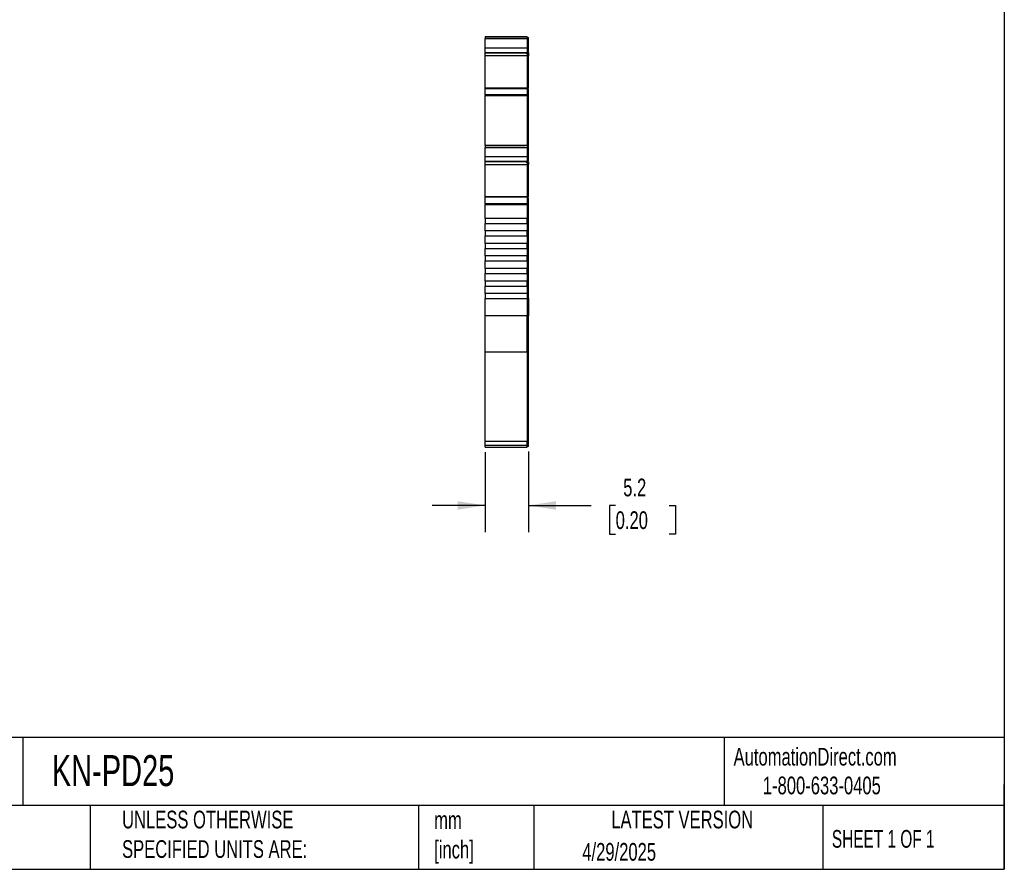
# Model space of a CAD drawing. Header units: millimetres. Extents: x 6 to 273, y 6 to 210.
# Tile 6 of 10: x 155 to 273, y 6 to 108. Entities that reach past the tile are written whole.
import ezdxf

# ---------------------------------------------------------------- set-up
doc = ezdxf.new("R2010")
doc.units = ezdxf.units.MM
doc.linetypes.add('SLD-Solid', pattern=[0])
doc.layers.add('DIMENSIONS', color=140, linetype='SLD-Solid', lineweight=25)
doc.layers.add('TEXT', color=140, linetype='SLD-Solid', lineweight=25)
doc.styles.add('SLDTEXTSTYLE0', font='TXT', dxfattribs={"width": 0.7})
doc.styles.add('SLDTEXTSTYLE1', font='TXT', dxfattribs={"width": 0.65})
doc.dimstyles.new('SLDDIMSTYLE1', dxfattribs={"dimtxt": 2.158008, "dimasz": 3.302, "dimexe": 0, "dimexo": 0.0625, "dimgap": 0.539502, "dimtad": 0, "dimtih": 1, "dimtoh": 1, "dimrnd": 1e-09, "dimzin": 12, "dimdsep": 46, "dimtxsty": 'SLDTEXTSTYLE0', "dimsah": 1, "dimcen": 0.09, "dimadec": 0, "dimazin": 3, "dimtfac": 1, "dimtmove": 0, "dimatfit": 0, "dimfxl": 0, "dimfrac": 2, "dimtolj": 1, "dimtzin": 12, "dimarcsym": 0})

# ---------------------------------------------------------------- blocks, each defined once
blk = doc.blocks.new('_D_3')
at = {"layer": 'DIMENSIONS'}
for p, q in [((211.02, 56.22), (211.02, 46.68)), ((216.17, 56.31), (216.17, 46.68)), ((211.02, 49.86), (204.67, 49.86)), ((216.17, 49.86), (223.68, 49.86)), ((226.6, 49.86), (225.88, 49.86)), ((225.88, 49.86), (225.88, 46.43)), ((233.01, 49.86), (233.74, 49.86)), ((233.74, 49.86), (233.74, 46.43)), ((225.88, 46.43), (226.6, 46.43)), ((233.74, 46.43), (233.01, 46.43))]:
    blk.add_line(p, q, dxfattribs=at)
for points in [[(211.02, 49.86), (207.72, 50.37), (207.72, 49.35)], [(216.17, 49.86), (219.47, 49.35), (219.47, 50.37)]]:
    blk.add_solid(points, dxfattribs=at)
at = {"layer": 'DIMENSIONS', "char_height": 2.117, "attachment_point": 1, "style": 'SLDTEXTSTYLE0'}
for s, insert in [('5.2', (227.5, 53.07)), ('0.20', (226.6, 49.16))]:
    blk.add_mtext(s, dxfattribs=dict(at, insert=insert))

msp = doc.modelspace()

# ---------------------------------------------------------------- linework, layer by layer
for p, q in [((211.023, 105.91), (216.023, 105.91)), ((211.023, 105.91), (211.023, 105.687)), ((211.023, 105.91), (211.417, 105.91)), ((211.898, 105.91), (211.023, 105.91)), ((211.417, 105.91), (211.023, 105.91)), ((211.023, 105.687), (216.023, 105.687)), ((211.023, 104.562), (211.023, 105.687)), ((211.523, 105.91), (211.823, 105.91)), ((211.523, 105.91), (211.523, 105.91)), ((211.823, 105.91), (211.523, 105.91)), ((211.623, 105.91), (211.623, 105.91)), ((211.824, 105.91), (211.623, 105.91)), ((211.623, 105.91), (211.824, 105.91)), ((211.823, 105.91), (211.898, 105.91)), ((211.823, 105.91), (211.823, 105.91)), ((211.823, 105.91), (211.823, 105.91)), ((212.023, 105.91), (211.823, 105.91)), ((215.372, 105.91), (211.824, 105.91)), ((211.824, 105.91), (215.372, 105.91)), ((215.173, 105.91), (212.023, 105.91)), ((215.373, 105.91), (215.173, 105.91)), ((216.023, 105.91), (215.298, 105.91)), ((215.573, 105.91), (215.372, 105.91)), ((215.372, 105.91), (215.573, 105.91)), ((215.373, 105.91), (215.673, 105.91)), ((215.373, 105.91), (215.373, 105.91)), ((215.373, 105.91), (215.373, 105.91)), ((215.673, 105.91), (215.373, 105.91)), ((215.573, 105.91), (215.573, 105.91)), ((215.673, 105.91), (215.673, 105.91)), ((215.773, 105.91), (215.773, 105.91)), ((216.023, 105.91), (216.023, 105.687)), ((216.023, 105.81), (216.173, 105.81)), ((216.023, 105.81), (216.173, 105.81)), ((216.023, 105.81), (216.173, 105.81)), ((216.023, 105.687), (216.023, 104.562)), ((216.023, 105.662), (216.173, 105.662)), ((216.173, 104.605), (216.173, 105.662)), ((216.023, 104.562), (211.023, 104.562)), ((211.023, 104.003), (211.023, 104.562)), ((216.023, 104.003), (211.023, 104.003)), ((211.023, 104.003), (211.023, 103.987)), ((211.023, 103.987), (215.923, 103.987)), ((211.023, 103.657), (211.023, 103.948)), ((211.023, 103.657), (216.023, 103.657)), ((211.023, 99.834), (211.023, 103.657)), ((215.923, 103.987), (215.923, 103.948)), ((216.023, 103.948), (215.923, 103.948)), ((215.923, 103.939), (216.023, 103.939)), ((216.023, 104.605), (216.173, 104.605)), ((216.023, 104.562), (216.023, 104.003)), ((216.023, 104.095), (216.173, 104.095)), ((216.023, 104.084), (216.173, 104.084)), ((216.023, 104.045), (216.173, 104.045)), ((216.023, 104.039), (216.173, 104.039)), ((216.023, 104.028), (216.173, 104.028)), ((216.023, 103.987), (216.023, 104.003)), ((216.023, 103.987), (216.023, 103.948)), ((216.023, 103.948), (216.023, 103.939)), ((216.023, 103.945), (216.023, 103.657)), ((216.023, 103.657), (216.023, 99.834)), ((216.173, 103.631), (216.023, 103.631)), ((216.173, 104.095), (216.173, 104.605)), ((216.173, 104.084), (216.173, 104.095)), ((216.173, 99.765), (216.173, 103.631)), ((211.023, 99.802), (216.023, 99.802)), ((211.023, 99.732), (211.023, 99.802)), ((211.023, 99.732), (216.023, 99.732)), ((211.023, 98.959), (211.023, 99.732)), ((216.023, 98.959), (211.023, 98.959)), ((211.023, 98.959), (211.023, 98.881)), ((211.023, 98.881), (216.023, 98.881)), ((211.023, 92.895), (211.023, 98.881)), ((216.023, 99.802), (216.023, 99.732)), ((216.023, 99.732), (216.023, 98.959)), ((216.023, 99.701), (216.173, 99.701)), ((216.023, 99.638), (216.173, 99.638)), ((216.023, 98.959), (216.023, 98.881)), ((216.023, 98.933), (216.173, 98.933)), ((216.023, 98.881), (216.023, 92.895)), ((216.023, 98.881), (216.173, 98.881)), ((216.173, 98.933), (216.173, 99.638)), ((216.173, 92.859), (216.173, 98.881)), ((216.023, 92.895), (211.023, 92.895)), ((211.023, 92.895), (211.023, 92.673)), ((211.023, 92.895), (211.417, 92.895)), ((211.417, 92.895), (211.023, 92.895)), ((211.898, 92.895), (211.023, 92.895)), ((211.023, 92.895), (211.023, 92.895)), ((211.023, 92.895), (211.023, 92.895)), ((211.023, 92.673), (216.023, 92.673)), ((211.023, 91.547), (211.023, 92.673)), ((211.823, 92.895), (211.523, 92.895)), ((211.523, 92.895), (211.523, 92.895)), ((211.523, 92.895), (211.823, 92.895)), ((211.824, 92.895), (211.623, 92.895)), ((211.623, 92.895), (211.623, 92.895)), ((211.623, 92.895), (211.824, 92.895)), ((211.898, 92.895), (211.823, 92.895)), ((211.823, 92.895), (211.823, 92.895)), ((211.823, 92.895), (211.823, 92.895)), ((211.823, 92.895), (212.023, 92.895)), ((215.372, 92.895), (211.824, 92.895)), ((211.824, 92.895), (215.372, 92.895)), ((212.023, 92.895), (215.173, 92.895)), ((215.173, 92.895), (215.373, 92.895)), ((215.373, 92.895), (215.298, 92.895)), ((216.023, 92.895), (215.298, 92.895)), ((215.372, 92.895), (215.573, 92.895)), ((215.573, 92.895), (215.372, 92.895)), ((215.373, 92.895), (215.373, 92.895)), ((215.373, 92.895), (215.673, 92.895)), ((215.673, 92.895), (215.373, 92.895)), ((215.373, 92.895), (215.373, 92.895)), ((215.573, 92.895), (215.573, 92.895)), ((215.673, 92.895), (215.673, 92.895)), ((215.773, 92.895), (215.773, 92.895)), ((216.023, 92.895), (216.023, 92.673)), ((216.023, 92.895), (216.023, 92.895)), ((216.023, 92.795), (216.173, 92.795)), ((216.023, 92.795), (216.173, 92.795)), ((216.023, 92.673), (216.023, 91.547)), ((216.023, 92.647), (216.173, 92.647)), ((216.173, 91.59), (216.173, 92.647)), ((216.023, 91.547), (211.023, 91.547)), ((211.023, 90.988), (211.023, 91.547)), ((216.023, 90.988), (211.023, 90.988)), ((211.023, 90.988), (211.023, 90.972)), ((211.023, 90.972), (215.923, 90.972)), ((211.023, 90.643), (211.023, 90.933)), ((211.023, 90.643), (216.023, 90.643)), ((211.023, 86.819), (211.023, 90.643)), ((215.923, 90.972), (215.923, 90.933)), ((215.923, 90.933), (216.023, 90.933)), ((215.923, 90.925), (216.023, 90.925)), ((216.023, 91.59), (216.173, 91.59)), ((216.023, 91.547), (216.023, 90.988)), ((216.023, 91.08), (216.173, 91.08)), ((216.023, 91.03), (216.173, 91.03)), ((216.023, 91.025), (216.173, 91.025)), ((216.023, 91.013), (216.173, 91.013)), ((216.023, 90.93), (216.023, 90.643)), ((216.023, 90.643), (216.023, 86.819)), ((216.173, 90.617), (216.023, 90.617)), ((216.173, 91.08), (216.173, 91.59)), ((216.173, 91.025), (216.173, 91.03)), ((216.173, 86.75), (216.173, 90.617)), ((211.023, 86.787), (216.023, 86.787)), ((211.023, 86.717), (211.023, 86.787)), ((216.023, 86.717), (211.023, 86.717)), ((211.023, 85.944), (211.023, 86.717)), ((216.023, 85.944), (211.023, 85.944)), ((216.023, 86.787), (216.023, 86.717)), ((216.023, 86.717), (216.023, 85.944)), ((216.023, 86.686), (216.173, 86.686)), ((216.023, 86.623), (216.173, 86.623)), ((216.023, 85.918), (216.173, 85.918)), ((216.173, 85.918), (216.173, 86.623)), ((211.023, 85.866), (216.023, 85.866)), ((211.023, 84.195), (211.023, 85.866)), ((216.023, 85.866), (216.023, 84.195)), ((216.023, 85.866), (216.173, 85.866)), ((216.173, 84.195), (216.173, 85.866)), ((216.023, 84.195), (211.023, 84.195)), ((211.023, 83.595), (216.023, 83.595)), ((211.023, 82.695), (211.023, 83.595)), ((216.023, 84.195), (216.173, 84.195)), ((216.023, 83.595), (216.023, 82.695)), ((216.173, 74.595), (216.173, 84.195)), ((216.023, 82.695), (211.023, 82.695)), ((211.023, 82.095), (216.023, 82.095)), ((211.023, 81.195), (211.023, 82.095)), ((216.023, 82.095), (216.023, 81.195)), ((216.023, 81.195), (211.023, 81.195)), ((211.023, 80.595), (216.023, 80.595)), ((211.023, 79.695), (211.023, 80.595)), ((216.023, 80.595), (216.023, 79.695)), ((216.023, 79.695), (211.023, 79.695)), ((211.023, 79.095), (216.023, 79.095)), ((211.023, 78.195), (211.023, 79.095)), ((216.023, 79.095), (216.023, 78.195)), ((216.023, 78.195), (211.023, 78.195)), ((211.023, 77.595), (216.023, 77.595)), ((211.023, 76.695), (211.023, 77.595)), ((216.023, 76.695), (211.023, 76.695)), ((216.023, 77.595), (216.023, 76.695)), ((211.023, 76.095), (216.023, 76.095)), ((211.023, 75.195), (211.023, 76.095)), ((216.023, 76.095), (216.023, 75.195)), ((216.023, 75.195), (211.023, 75.195)), ((211.023, 75.195), (211.023, 74.595)), ((211.023, 74.595), (216.023, 74.595)), ((211.023, 72.534), (211.023, 74.595)), ((216.023, 75.195), (216.023, 74.595)), ((216.023, 74.595), (216.023, 72.534)), ((216.023, 74.595), (216.173, 74.595)), ((216.173, 74.595), (216.173, 72.534)), ((216.023, 72.534), (211.023, 72.534)), ((211.023, 68.244), (211.023, 72.534)), ((216.023, 68.244), (216.023, 72.534)), ((216.173, 72.534), (216.023, 72.534)), ((216.023, 68.33), (216.173, 68.33)), ((216.173, 57.577), (216.173, 68.33)), ((211.023, 68.244), (216.023, 68.244)), ((211.023, 57.491), (211.023, 68.244)), ((216.023, 68.244), (216.023, 57.491)), ((216.023, 57.491), (211.023, 57.491)), ((211.023, 57.085), (211.023, 57.491)), ((211.023, 57.085), (216.023, 57.085)), ((211.023, 56.823), (211.023, 57.085)), ((211.023, 56.823), (216.023, 56.823)), ((216.023, 57.577), (216.173, 57.577)), ((216.023, 57.085), (216.023, 57.491)), ((216.023, 57.185), (216.173, 57.185)), ((216.023, 56.823), (216.023, 57.085)), ((216.173, 56.923), (216.023, 56.923))]:
    msp.add_line(p, q)
at = {"flags": 128}
for points in [[(215.773, 105.91), (215.737, 105.91), (215.63, 105.91), (215.454, 105.91), (215.216, 105.91), (214.921, 105.91), (214.578, 105.91), (214.197, 105.91), (213.788, 105.91), (213.363, 105.91), (212.934, 105.91), (212.514, 105.91), (212.113, 105.91), (211.744, 105.91), (211.417, 105.91)], [(211.417, 105.91), (211.744, 105.91), (212.113, 105.91), (212.514, 105.91), (212.934, 105.91), (213.363, 105.91), (213.788, 105.91), (214.197, 105.91), (214.578, 105.91), (214.921, 105.91), (215.216, 105.91), (215.454, 105.91), (215.63, 105.91), (215.737, 105.91), (215.773, 105.91)], [(215.298, 105.91), (215.314, 105.91), (215.339, 105.91), (215.358, 105.91), (215.369, 105.91), (215.373, 105.91)], [(211.417, 92.895), (211.744, 92.895), (212.113, 92.895), (212.514, 92.895), (212.934, 92.895), (213.363, 92.895), (213.788, 92.895), (214.197, 92.895), (214.578, 92.895), (214.921, 92.895), (215.216, 92.895), (215.454, 92.895), (215.63, 92.895), (215.737, 92.895), (215.773, 92.895)], [(215.773, 92.895), (215.737, 92.895), (215.63, 92.895), (215.454, 92.895), (215.216, 92.895), (214.921, 92.895), (214.578, 92.895), (214.197, 92.895), (213.788, 92.895), (213.363, 92.895), (212.934, 92.895), (212.514, 92.895), (212.113, 92.895), (211.744, 92.895), (211.417, 92.895)]]:
    msp.add_lwpolyline(points, dxfattribs=at)
for points, knots in [([(216.173, 105.662), (216.173, 105.704), (216.173, 105.742), (216.173, 105.795), (216.173, 105.81), (216.173, 105.81)], [0, 0, 0, 0, 0.5, 0.5, 1, 1, 1, 1]), ([(216.173, 103.976), (216.173, 103.928), (216.173, 103.816), (216.173, 103.699), (216.173, 103.631)], [0, 0, 0, 0, 0.42219645, 1, 1, 1, 1]), ([(216.173, 92.647), (216.173, 92.689), (216.173, 92.727), (216.173, 92.78), (216.173, 92.795), (216.173, 92.795)], [0, 0, 0, 0, 0.5, 0.5, 1, 1, 1, 1]), ([(216.173, 90.961), (216.173, 90.913), (216.173, 90.801), (216.173, 90.684), (216.173, 90.617)], [0, 0, 0, 0, 0.4221958, 1, 1, 1, 1]), ([(211.023, 84.195), (211.023, 84.195), (211.023, 84.163), (211.023, 84.052), (211.023, 83.973), (211.023, 83.816), (211.023, 83.738), (211.023, 83.627), (211.023, 83.595), (211.023, 83.595)], [0, 0, 0, 0, 0.25, 0.25, 0.5, 0.5, 0.75, 0.75, 1, 1, 1, 1]), ([(216.023, 83.595), (216.023, 83.595), (216.023, 83.627), (216.023, 83.738), (216.023, 83.816), (216.023, 83.973), (216.023, 84.052), (216.023, 84.163), (216.023, 84.195), (216.023, 84.195)], [0, 0, 0, 0, 0.25, 0.25, 0.5, 0.5, 0.75, 0.75, 1, 1, 1, 1]), ([(211.023, 82.695), (211.023, 82.695), (211.023, 82.663), (211.023, 82.552), (211.023, 82.473), (211.023, 82.316), (211.023, 82.238), (211.023, 82.127), (211.023, 82.095), (211.023, 82.095)], [0, 0, 0, 0, 0.25, 0.25, 0.5, 0.5, 0.75, 0.75, 1, 1, 1, 1]), ([(216.023, 82.095), (216.023, 82.095), (216.023, 82.127), (216.023, 82.238), (216.023, 82.316), (216.023, 82.473), (216.023, 82.552), (216.023, 82.663), (216.023, 82.695), (216.023, 82.695)], [0, 0, 0, 0, 0.25, 0.25, 0.5, 0.5, 0.75, 0.75, 1, 1, 1, 1]), ([(211.023, 81.195), (211.023, 81.195), (211.023, 81.163), (211.023, 81.052), (211.023, 80.973), (211.023, 80.816), (211.023, 80.738), (211.023, 80.627), (211.023, 80.595), (211.023, 80.595)], [0, 0, 0, 0, 0.25, 0.25, 0.5, 0.5, 0.75, 0.75, 1, 1, 1, 1]), ([(216.023, 80.595), (216.023, 80.595), (216.023, 80.627), (216.023, 80.738), (216.023, 80.816), (216.023, 80.973), (216.023, 81.052), (216.023, 81.163), (216.023, 81.195), (216.023, 81.195)], [0, 0, 0, 0, 0.25, 0.25, 0.5, 0.5, 0.75, 0.75, 1, 1, 1, 1]), ([(211.023, 79.695), (211.023, 79.695), (211.023, 79.663), (211.023, 79.552), (211.023, 79.473), (211.023, 79.316), (211.023, 79.238), (211.023, 79.127), (211.023, 79.095), (211.023, 79.095)], [0, 0, 0, 0, 0.25, 0.25, 0.5, 0.5, 0.75, 0.75, 1, 1, 1, 1]), ([(216.023, 79.095), (216.023, 79.095), (216.023, 79.127), (216.023, 79.238), (216.023, 79.316), (216.023, 79.473), (216.023, 79.552), (216.023, 79.663), (216.023, 79.695), (216.023, 79.695)], [0, 0, 0, 0, 0.25, 0.25, 0.5, 0.5, 0.75, 0.75, 1, 1, 1, 1]), ([(211.023, 78.195), (211.023, 78.195), (211.023, 78.163), (211.023, 78.052), (211.023, 77.973), (211.023, 77.816), (211.023, 77.738), (211.023, 77.627), (211.023, 77.595), (211.023, 77.595)], [0, 0, 0, 0, 0.25, 0.25, 0.5, 0.5, 0.75, 0.75, 1, 1, 1, 1]), ([(216.023, 77.595), (216.023, 77.595), (216.023, 77.627), (216.023, 77.738), (216.023, 77.816), (216.023, 77.973), (216.023, 78.052), (216.023, 78.163), (216.023, 78.195), (216.023, 78.195)], [0, 0, 0, 0, 0.25, 0.25, 0.5, 0.5, 0.75, 0.75, 1, 1, 1, 1]), ([(211.023, 76.695), (211.023, 76.695), (211.023, 76.663), (211.023, 76.552), (211.023, 76.473), (211.023, 76.316), (211.023, 76.238), (211.023, 76.127), (211.023, 76.095), (211.023, 76.095)], [0, 0, 0, 0, 0.25, 0.25, 0.5, 0.5, 0.75, 0.75, 1, 1, 1, 1]), ([(216.023, 76.095), (216.023, 76.095), (216.023, 76.127), (216.023, 76.238), (216.023, 76.316), (216.023, 76.473), (216.023, 76.552), (216.023, 76.663), (216.023, 76.695), (216.023, 76.695)], [0, 0, 0, 0, 0.25, 0.25, 0.5, 0.5, 0.75, 0.75, 1, 1, 1, 1]), ([(216.173, 68.33), (216.173, 68.762), (216.173, 69.385), (216.173, 70.85), (216.173, 71.692), (216.173, 72.534)], [0, 0, 0, 0, 0.5, 0.5, 1, 1, 1, 1]), ([(216.173, 57.198), (216.173, 57.194), (216.173, 57.169), (216.173, 57.278), (216.173, 57.477), (216.173, 57.577)], [0, 0, 0, 0, 0.0858756, 0.5429378, 1, 1, 1, 1]), ([(216.173, 56.923), (216.173, 56.932), (216.173, 56.948), (216.173, 57.075), (216.173, 57.124)], [0, 0, 0, 0, 0.6125065, 1, 1, 1, 1])]:
    msp.add_open_spline(points, degree=3, knots=knots)
for points in [[(216.173, 98.881), (216.173, 98.898), (216.173, 98.916), (216.173, 98.933)], [(211.023, 85.944), (211.023, 85.918), (211.023, 85.892), (211.023, 85.866)], [(216.023, 85.866), (216.023, 85.892), (216.023, 85.918), (216.023, 85.944)], [(216.173, 85.866), (216.173, 85.884), (216.173, 85.901), (216.173, 85.918)]]:
    msp.add_open_spline(points, degree=3)
at = {"layer": 'TEXT'}
for p, q in [((273.05, 209.55), (273.05, 6.35)), ((273.05, 22.126), (6.35, 22.126)), ((155.759, 22.126), (155.759, 13.97)), ((239.575, 22.126), (239.575, 13.97)), ((273.05, 6.35), (273.05, 16.51)), ((273.05, 13.97), (6.35, 13.97)), ((163.78, 13.97), (163.78, 6.35)), ((203.024, 13.97), (203.024, 6.35)), ((216.812, 13.97), (216.812, 6.35)), ((251.349, 13.97), (251.349, 6.35)), ((6.35, 6.35), (273.05, 6.35))]:
    msp.add_line(p, q, dxfattribs=at)

# ---------------------------------------------------------------- texts
for s, insert, char_height, attachment_point, style in [('KN-PD25', (159.208, 20.006), 3.7042, 1, 'SLDTEXTSTYLE0'), ('AutomationDirect.com', (240.695, 20.877), 2.11667, 1, 'SLDTEXTSTYLE0'), ('1-800-633-0405', (244.192, 17.437), 2.11667, 1, 'SLDTEXTSTYLE0'), ('UNLESS OTHERWISE ^JSPECIFIED UNITS ARE:', (167.608, 13.361), 2.11667, 1, 'SLDTEXTSTYLE0'), ('LATEST VERSION', (234.552, 13.364), 2.11667, 2, 'SLDTEXTSTYLE0'), ('mm^J[inch]', (204.907, 13.297), 2.1167, 1, 'SLDTEXTSTYLE0'), ('SHEET 1 OF 1', (252.441, 11.051), 2.11667, 1, 'SLDTEXTSTYLE1'), ('4/29/2025', (222.613, 9.497), 2.1167, 1, 'SLDTEXTSTYLE0')]:
    msp.add_mtext(s, dxfattribs=dict(at, insert=insert, char_height=char_height, attachment_point=attachment_point, style=style))

# ---------------------------------------------------------------- dimensions: what is measured, and where the dimension line sits
at = {"layer": 'DIMENSIONS'}
dim = msp.add_linear_dim(base=(216.173, 49.859), p1=(211.023, 57.491), p2=(216.173, 57.577), angle=0, dimstyle='SLDDIMSTYLE1', dxfattribs=at)
dim.commit()
dim.dimension.update_dxf_attribs({"geometry": '_D_3', "text_midpoint": (229.807, 49.859), "dimtype": 160})

doc.saveas('drawing.dxf')
